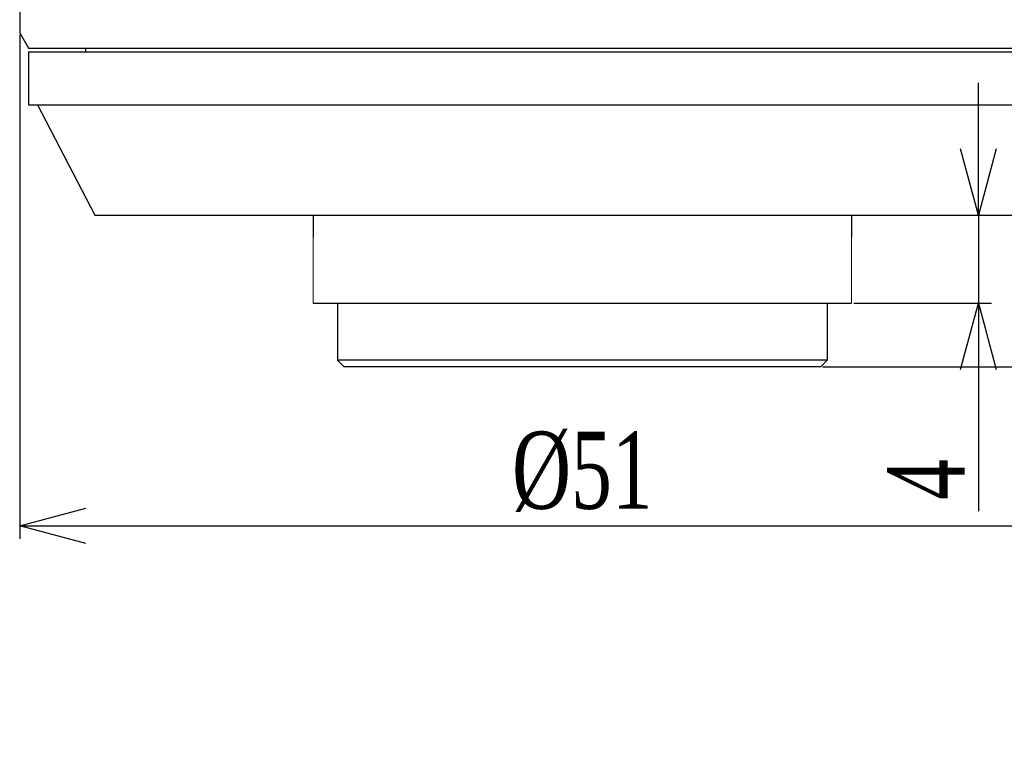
# Model space of a CAD drawing. Header units: millimetres. Extents: x 1711 to 1861, y 300 to 415.
# Tile 1 of 6: x 1716 to 1761, y 300 to 333. Entities that reach past the tile are written whole.
import ezdxf

# ---------------------------------------------------------------- set-up
doc = ezdxf.new("R2010")
doc.units = ezdxf.units.MM
doc.layers.get('0').update_dxf_attribs({"color": 50})
doc.layers.add('标注', color=7, linetype='Continuous', lineweight=9)
doc.styles.get("Standard").update_dxf_attribs({"font": 'times.ttf', "width": 0.7})
doc.dimstyles.new('ISO-25', dxfattribs={"dimtxt": 3.5, "dimasz": 3, "dimexe": 0.6, "dimexo": 0.1, "dimtad": 1, "dimdec": 3, "dimdsep": 46, "dimtxsty": 'Standard', "dimblk": 'OPEN30', "dimcen": 2.5, "dimadec": 3, "dimazin": 2, "dimtm": 1e-09, "dimtfac": 1, "dimtdec": 3, "dimtmove": 0, "dimatfit": 3, "dimldrblk": 'OPEN30', "dimfxl": 1, "dimtolj": 1, "dimarcsym": 0})

# ---------------------------------------------------------------- blocks, each defined once
blk = doc.blocks.new('_Open30')
at = {"color": 0, "linetype": 'ByBlock', "lineweight": -2}
for p, q in [((-1, 0.268), (0, 0)), ((0, 0), (-1, -0.268)), ((0, 0), (-1, 0))]:
    blk.add_line(p, q, dxfattribs=at)
blk = doc.blocks.new('*D9')
at = {"layer": 'Defpoints', "color": 0, "ltscale": 0.1, "transparency": 16777216}
for p in [(1716.056, 332.904), (1767.056, 332.904), (1767.056, 310.542)]:
    blk.add_point(p, dxfattribs=at)
at = {"layer": '标注', "color": 0, "lineweight": -2, "ltscale": 0.1, "transparency": 16777216}
for p, q in [((1716.056, 332.804), (1716.056, 309.942)), ((1767.056, 332.804), (1767.056, 309.942)), ((1719.056, 310.542), (1764.056, 310.542))]:
    blk.add_line(p, q, dxfattribs=at)
at = {"layer": '标注', "color": 0, "lineweight": -2, "ltscale": 0.1, "transparency": 16777216, "xscale": 3, "yscale": 3, "zscale": 3, "rotation": 180}
blk.add_blockref('_Open30', (1716.056, 310.542), dxfattribs=at)
at = {"layer": '标注', "color": 0, "lineweight": -2, "ltscale": 0.1, "transparency": 16777216, "xscale": 3, "yscale": 3, "zscale": 3}
blk.add_blockref('_Open30', (1767.056, 310.542), dxfattribs=at)
at = {"layer": '标注', "color": 0, "ltscale": 0.1, "transparency": 16777216, "insert": (1741.556, 312.993), "char_height": 3.5, "attachment_point": 5}
blk.add_mtext('\\A1;%%C51', dxfattribs=at)
blk = doc.blocks.new('*D5')
at = {"layer": 'Defpoints', "color": 0, "ltscale": 0.1, "transparency": 16777216}
for p in [(1757.865, 324.634), (1759.5, 324.634), (1753.756, 320.634)]:
    blk.add_point(p, dxfattribs=at)
at = {"layer": '标注', "color": 0, "lineweight": -2, "ltscale": 0.1, "transparency": 16777216}
for p, q in [((1759.5, 327.634), (1759.5, 330.634)), ((1757.965, 324.634), (1760.1, 324.634)), ((1759.5, 324.634), (1759.5, 320.634)), ((1753.856, 320.634), (1760.1, 320.634)), ((1759.5, 317.634), (1759.5, 311.199))]:
    blk.add_line(p, q, dxfattribs=at)
at = {"layer": '标注', "color": 0, "lineweight": -2, "ltscale": 0.1, "transparency": 16777216, "xscale": 3, "yscale": 3, "zscale": 3}
for p, rotation in [((1759.5, 324.634), 270), ((1759.5, 320.634), 90)]:
    blk.add_blockref('_Open30', p, dxfattribs=dict(at, rotation=rotation))
at = {"layer": '标注', "color": 0, "ltscale": 0.1, "transparency": 16777216, "insert": (1757.125, 312.638), "char_height": 3.5, "attachment_point": 5, "rotation": 90}
blk.add_mtext('\\A1;4', dxfattribs=at)
blk = doc.blocks.new('*D6')
at = {"layer": 'Defpoints', "color": 0, "ltscale": 0.1, "transparency": 16777216}
for p in [(1763.656, 324.634), (1773.275, 324.634), (1752.356, 317.752)]:
    blk.add_point(p, dxfattribs=at)
at = {"layer": '标注', "color": 0, "lineweight": -2, "ltscale": 0.1, "transparency": 16777216}
for p, q in [((1773.275, 327.634), (1773.275, 330.634)), ((1763.756, 324.634), (1773.875, 324.634)), ((1773.275, 324.634), (1773.275, 317.752)), ((1752.456, 317.752), (1773.875, 317.752)), ((1773.275, 314.752), (1773.275, 300.838))]:
    blk.add_line(p, q, dxfattribs=at)
at = {"layer": '标注', "color": 0, "lineweight": -2, "ltscale": 0.1, "transparency": 16777216, "xscale": 3, "yscale": 3, "zscale": 3}
for p, rotation in [((1773.275, 324.634), 270), ((1773.275, 317.752), 90)]:
    blk.add_blockref('_Open30', p, dxfattribs=dict(at, rotation=rotation))
at = {"layer": '标注', "color": 0, "ltscale": 0.1, "transparency": 16777216, "insert": (1770.865, 303.581), "char_height": 3.5, "attachment_point": 5, "rotation": 90}
blk.add_mtext('\\A1;7.2', dxfattribs=at)

msp = doc.modelspace()

# ---------------------------------------------------------------- linework, layer by layer
at = {"color": 0}
for p, q in [((1716.0564, 334.5041), (1716.0564, 332.9041)), ((1716.0564, 332.9041), (1716.4565, 332.2041)), ((1716.4564, 332.0341), (1716.4564, 329.6341)), ((1716.4564, 332.0341), (1766.6564, 332.0341)), ((1716.4567, 332.2041), (1766.6562, 332.2041)), ((1719.0564, 332.0341), (1719.0564, 332.2041)), ((1716.4564, 329.6341), (1766.6564, 329.6341)), ((1716.8564, 329.6341), (1719.4564, 324.6341)), ((1719.4564, 324.6341), (1763.6564, 324.6341)), ((1729.3564, 324.6341), (1729.3564, 323.6341)), ((1753.7564, 324.6341), (1753.7564, 323.6341)), ((1729.3564, 320.6341), (1753.7564, 320.6341)), ((1730.4564, 320.6341), (1730.4564, 318.0516)), ((1752.6564, 320.6341), (1752.6564, 318.0516)), ((1730.7564, 317.7516), (1730.4564, 318.0516)), ((1752.6564, 318.0516), (1730.4564, 318.0516)), ((1752.3563, 317.7516), (1730.7566, 317.7516)), ((1752.3564, 317.7516), (1752.6564, 318.0516))]:
    msp.add_line(p, q, dxfattribs=at)
at = {"layer": '标注', "color": 0, "ltscale": 0.1}
for p, q in [((1729.3564, 323.6341), (1729.3564, 320.6341)), ((1753.7564, 323.6341), (1753.7564, 320.6341))]:
    msp.add_line(p, q, dxfattribs=at)

# ---------------------------------------------------------------- dimensions: what is measured, and where the dimension line sits
dim = msp.add_linear_dim(base=(1767.0564, 310.5424), p1=(1716.0564, 332.9041), p2=(1767.0564, 332.9041), text='%%C<>', dimstyle='ISO-25', dxfattribs=at)
dim.commit()
dim.dimension.update_dxf_attribs({"geometry": '*D9', "text_midpoint": (1741.5564, 312.9931)})
at = {"layer": '标注', "ltscale": 0.1}
dim = msp.add_linear_dim(base=(1773.2752, 324.6341), p1=(1752.3564, 317.7516), p2=(1763.6564, 324.6341), angle=270, text='7.2', dimstyle='ISO-25', dxfattribs=at)
dim.commit()
dim.dimension.update_dxf_attribs({"geometry": '*D6', "text_midpoint": (1773.2752, 303.5814), "dimtype": 160})
at = {"layer": '标注', "color": 0, "ltscale": 0.1}
dim = msp.add_linear_dim(base=(1759.4999, 324.6341), p1=(1753.7564, 320.6341), p2=(1757.8654, 324.6341), angle=270, dimstyle='ISO-25', dxfattribs=at)
dim.commit()
dim.dimension.update_dxf_attribs({"geometry": '*D5', "text_midpoint": (1759.4999, 312.6378), "dimtype": 160})

doc.saveas('drawing.dxf')
